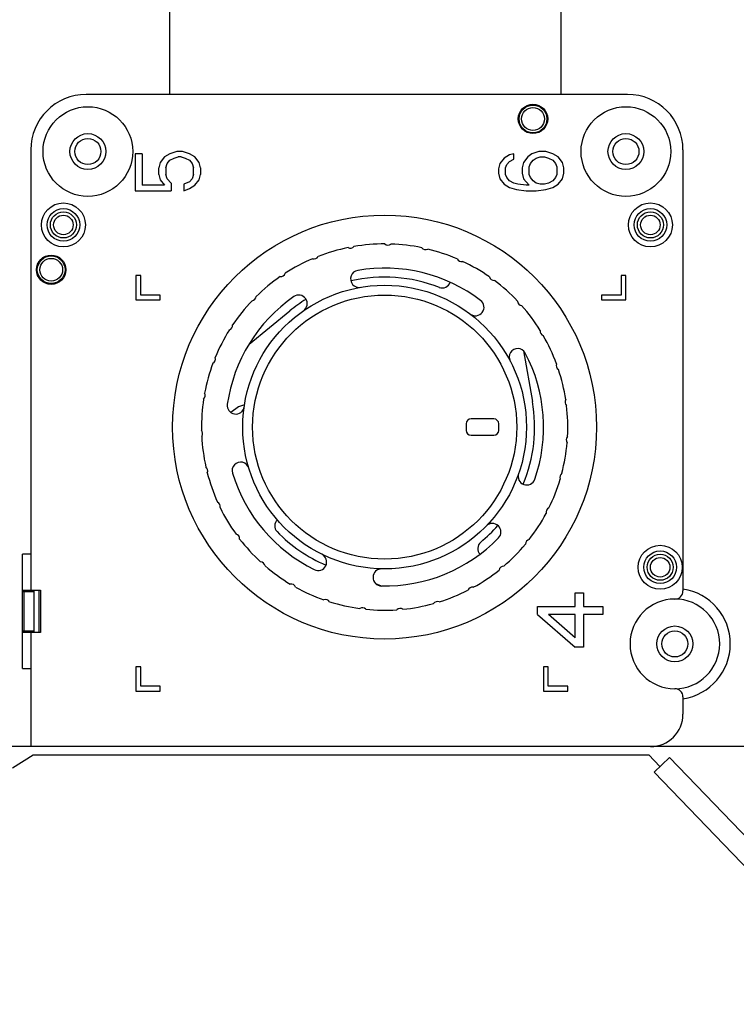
# Model space of a CAD drawing. Header units: millimetres. Extents: x -569 to -228, y 280 to 627.
# Tile 13 of 24: x -414 to -370, y 432 to 493. Entities that reach past the tile are written whole.
import ezdxf
from ezdxf.enums import TextEntityAlignment as Align

# ---------------------------------------------------------------- set-up
doc = ezdxf.new("R2010")
doc.units = ezdxf.units.MM
doc.header["$LTSCALE"] = 32.67
doc.layers.get('0').update_dxf_attribs({"linetype": 'CONTINUOUS'})
doc.layers.add('00_COMPONENTS', color=7, linetype='CONTINUOUS')
doc.layers.add('51__DRAFT_DIMS', color=7, linetype='CONTINUOUS')
doc.styles.get("Standard").update_dxf_attribs({"font": 'simfang.ttf'})
doc.dimstyles.new('DIMSTYLE_11', dxfattribs={"dimtxt": 3, "dimasz": 3, "dimexe": 2.5, "dimexo": 0.5, "dimgap": 0.75, "dimtad": 1, "dimdec": 1, "dimdsep": 46, "dimtxsty": 'Standard', "dimblk": '_FILLED', "dimblk1": '_FILLED', "dimblk2": '_FILLED', "dimcen": 0.09, "dimclrt": 3, "dimazin": 2, "dimtp": 0.5, "dimtm": 0.5, "dimtfac": 1, "dimtdec": 1, "dimtofl": 0, "dimtmove": 0, "dimatfit": 3, "dimldrblk": '_FILLED', "dimfxl": 0, "dimtolj": 1, "dimarcsym": 0})

# ---------------------------------------------------------------- blocks, each defined once
blk = doc.blocks.new('_FILLED')
at = {"color": 0, "linetype": 'ByBlock'}
blk.add_solid([(0, 0), (-1, 0.167), (-1, -0.167)], dxfattribs=at)
blk = doc.blocks.new('*D33')
at = {"layer": '51__DRAFT_DIMS', "color": 4}
for p, q in [((-363.495, 552.904), (-318.678, 552.904)), ((-321.178, 552.904), (-321.178, 462.414)), ((-321.178, 371.924), (-321.178, 462.414)), ((-450.28, 371.924), (-318.678, 371.924))]:
    blk.add_line(p, q, dxfattribs=at)
at = {"layer": '51__DRAFT_DIMS', "color": 4, "xscale": 3, "yscale": 3, "zscale": 3}
for p, rotation in [((-321.178, 552.904), 90), ((-321.178, 371.924), 270)]:
    blk.add_blockref('_FILLED', p, dxfattribs=dict(at, rotation=rotation))
at = {"layer": '51__DRAFT_DIMS', "color": 3}
blk.add_text('181', height=3, rotation=90, dxfattribs=at).set_placement((-321.928, 462.414), align=Align.CENTER)

msp = doc.modelspace()

# ---------------------------------------------------------------- linework, layer by layer
at = {"layer": '00_COMPONENTS', "color": 7}
for p, q in [((-404.953, 495.921), (-404.953, 487.921)), ((-380.953, 495.921), (-380.953, 487.921)), ((-376.853, 487.921), (-410.053, 487.921)), ((-413.453, 484.521), (-413.453, 459.721)), ((-404.496, 484.421), (-404.921, 484.287)), ((-404.155, 484.421), (-404.496, 484.421)), ((-403.73, 484.287), (-404.155, 484.421)), ((-382.296, 484.421), (-382.722, 484.287)), ((-381.871, 484.421), (-382.296, 484.421)), ((-381.445, 484.287), (-381.871, 484.421)), ((-373.453, 484.521), (-373.453, 457.471)), ((-407.049, 484.287), (-407.049, 482.021)), ((-406.623, 484.287), (-407.049, 484.287)), ((-406.623, 484.287), (-406.623, 482.354)), ((-405.262, 484.087), (-405.517, 483.754)), ((-404.921, 484.287), (-405.262, 484.087)), ((-405.092, 483.687), (-404.921, 483.887)), ((-404.921, 483.887), (-404.666, 484.021)), ((-404.666, 484.021), (-404.411, 484.087)), ((-404.24, 484.087), (-404.411, 484.087)), ((-404.24, 484.087), (-403.985, 484.021)), ((-403.985, 484.021), (-403.73, 483.887)), ((-403.389, 484.087), (-403.73, 484.287)), ((-403.73, 483.887), (-403.56, 483.687)), ((-403.134, 483.754), (-403.389, 484.087)), ((-384.424, 484.021), (-384.679, 483.687)), ((-384.084, 484.221), (-384.424, 484.021)), ((-384.254, 483.621), (-384.084, 483.821)), ((-383.828, 484.287), (-384.084, 484.221)), ((-384.084, 483.821), (-383.828, 483.954)), ((-383.828, 483.954), (-383.828, 484.287)), ((-382.977, 484.087), (-383.233, 483.754)), ((-382.722, 484.287), (-382.977, 484.087)), ((-382.807, 483.687), (-382.637, 483.887)), ((-382.637, 483.887), (-382.467, 484.021)), ((-382.467, 484.021), (-382.211, 484.087)), ((-382.211, 484.087), (-381.956, 484.087)), ((-381.956, 484.087), (-381.701, 484.021)), ((-381.701, 484.021), (-381.445, 483.887)), ((-381.105, 484.087), (-381.445, 484.287)), ((-381.445, 483.887), (-381.275, 483.687)), ((-380.85, 483.754), (-381.105, 484.087)), ((-405.517, 483.754), (-405.602, 483.421)), ((-405.602, 483.021), (-405.602, 483.421)), ((-405.177, 483.421), (-405.092, 483.687)), ((-405.177, 483.421), (-405.177, 483.021)), ((-403.56, 483.687), (-403.475, 483.421)), ((-403.475, 483.021), (-403.475, 483.421)), ((-403.049, 483.421), (-403.134, 483.754)), ((-403.049, 483.421), (-403.049, 483.021)), ((-384.679, 483.687), (-384.764, 483.354)), ((-384.764, 483.354), (-384.764, 483.087)), ((-384.339, 483.421), (-384.254, 483.621)), ((-384.339, 483.021), (-384.339, 483.421)), ((-383.233, 483.754), (-383.318, 483.421)), ((-383.318, 483.421), (-383.318, 483.087)), ((-382.892, 483.487), (-382.807, 483.687)), ((-382.892, 483.021), (-382.892, 483.487)), ((-381.275, 483.687), (-381.19, 483.487)), ((-381.19, 483.487), (-381.19, 483.021)), ((-380.764, 483.421), (-380.85, 483.754)), ((-380.764, 483.087), (-380.764, 483.421)), ((-405.602, 483.021), (-405.517, 482.687)), ((-405.517, 482.687), (-405.262, 482.354)), ((-405.092, 482.754), (-405.177, 483.021)), ((-404.836, 482.487), (-405.092, 482.754)), ((-403.56, 482.754), (-403.73, 482.554)), ((-403.475, 483.021), (-403.56, 482.754)), ((-403.389, 482.354), (-403.134, 482.687)), ((-403.134, 482.687), (-403.049, 483.021)), ((-384.764, 483.087), (-384.679, 482.754)), ((-384.679, 482.754), (-384.424, 482.421)), ((-384.254, 482.821), (-384.339, 483.021)), ((-384.084, 482.621), (-384.254, 482.821)), ((-383.828, 482.487), (-384.084, 482.621)), ((-383.318, 483.087), (-383.233, 482.754)), ((-383.233, 482.754), (-382.892, 482.354)), ((-382.807, 482.821), (-382.892, 483.021)), ((-382.637, 482.621), (-382.807, 482.821)), ((-382.467, 482.487), (-382.637, 482.621)), ((-381.445, 482.621), (-381.701, 482.487)), ((-381.275, 482.821), (-381.445, 482.621)), ((-381.19, 483.021), (-381.275, 482.821)), ((-381.105, 482.421), (-380.85, 482.754)), ((-380.85, 482.754), (-380.764, 483.087)), ((-407.049, 482.021), (-404.836, 482.021)), ((-405.262, 482.354), (-406.623, 482.354)), ((-404.836, 482.487), (-404.836, 482.021)), ((-403.73, 482.554), (-404.07, 482.421)), ((-404.07, 482.421), (-404.07, 482.021)), ((-404.07, 482.021), (-403.73, 482.154)), ((-403.73, 482.154), (-403.389, 482.354)), ((-384.424, 482.421), (-384.084, 482.221)), ((-384.084, 482.221), (-383.658, 482.087)), ((-383.573, 482.421), (-383.828, 482.487)), ((-383.658, 482.087), (-383.062, 482.021)), ((-383.062, 482.354), (-383.573, 482.421)), ((-382.892, 482.354), (-383.062, 482.354)), ((-383.062, 482.021), (-382.467, 482.021)), ((-382.211, 482.421), (-382.467, 482.487)), ((-382.467, 482.021), (-381.871, 482.087)), ((-381.956, 482.421), (-382.211, 482.421)), ((-381.701, 482.487), (-381.956, 482.421)), ((-381.871, 482.087), (-381.445, 482.221)), ((-381.445, 482.221), (-381.105, 482.421)), ((-407.014, 476.821), (-407.014, 475.321)), ((-406.714, 476.821), (-407.014, 476.821)), ((-406.714, 475.621), (-406.714, 476.821)), ((-376.953, 476.821), (-377.253, 476.821)), ((-377.253, 476.821), (-377.253, 475.621)), ((-376.953, 475.321), (-376.953, 476.821)), ((-407.014, 475.321), (-405.514, 475.321)), ((-405.514, 475.621), (-406.714, 475.621)), ((-405.514, 475.321), (-405.514, 475.621)), ((-377.253, 475.621), (-378.453, 475.621)), ((-378.453, 475.621), (-378.453, 475.321)), ((-378.453, 475.321), (-376.953, 475.321)), ((-400.07, 472.608), (-397.571, 474.648)), ((-383.227, 472.195), (-382.689, 469.093)), ((-400.713, 468.761), (-401.175, 468.406)), ((-400.344, 468.879), (-400.713, 468.761)), ((-386.753, 467.721), (-386.753, 467.321)), ((-385.053, 468.021), (-386.453, 468.021)), ((-384.753, 467.321), (-384.753, 467.721)), ((-386.453, 467.021), (-385.053, 467.021)), ((-413.953, 452.721), (-413.953, 459.721)), ((-413.453, 459.721), (-413.953, 459.721)), ((-391.978, 457.775), (-392.258, 457.88)), ((-413.953, 457.521), (-412.853, 457.521)), ((-413.253, 457.421), (-413.953, 457.421)), ((-413.453, 457.421), (-413.453, 457.521)), ((-413.253, 454.921), (-413.253, 457.521)), ((-412.853, 457.521), (-412.853, 454.921)), ((-380.074, 457.356), (-379.562, 457.356)), ((-380.074, 456.521), (-380.074, 457.356)), ((-379.562, 457.356), (-379.562, 456.521)), ((-382.378, 456.521), (-380.074, 456.521)), ((-382.378, 456.019), (-382.378, 456.521)), ((-382.378, 456.019), (-380.074, 454.014)), ((-380.074, 456.019), (-381.695, 456.019)), ((-380.074, 454.599), (-381.695, 456.019)), ((-380.074, 454.599), (-380.074, 456.019)), ((-379.562, 456.521), (-378.368, 456.521)), ((-378.368, 456.019), (-379.562, 456.019)), ((-379.562, 456.019), (-379.562, 454.014)), ((-378.368, 456.521), (-378.368, 456.019)), ((-413.953, 455.021), (-413.253, 455.021)), ((-412.853, 454.921), (-413.953, 454.921)), ((-413.453, 454.921), (-413.453, 455.021)), ((-379.562, 454.014), (-380.074, 454.014)), ((-413.953, 452.721), (-413.453, 452.721)), ((-413.453, 452.721), (-413.453, 447.921)), ((-407.014, 452.821), (-407.014, 451.321)), ((-406.714, 452.821), (-407.014, 452.821)), ((-406.714, 451.621), (-406.714, 452.821)), ((-381.714, 452.821), (-382.014, 452.821)), ((-382.014, 452.821), (-382.014, 451.321)), ((-381.714, 451.621), (-381.714, 452.821)), ((-407.014, 451.321), (-405.514, 451.321)), ((-405.514, 451.621), (-406.714, 451.621)), ((-405.514, 451.321), (-405.514, 451.621)), ((-382.014, 451.321), (-380.514, 451.321)), ((-380.514, 451.621), (-381.714, 451.621)), ((-380.514, 451.321), (-380.514, 451.621)), ((-373.453, 450.971), (-373.453, 449.921)), ((-360.953, 447.921), (-420.953, 447.921)), ((-414.58, 446.628), (-413.307, 447.421)), ((-413.307, 447.421), (-375.557, 447.421)), ((-375.557, 447.421), (-374.864, 446.7)), ((-374.287, 447.255), (-375.224, 446.354)), ((-374.287, 447.255), (-358.327, 430.669))]:
    msp.add_line(p, q, dxfattribs=at)
at = {"layer": '00_COMPONENTS', "color": 4}
for p, q in [((-413.453, 459.721), (-413.453, 457.521)), ((-413.89, 457.421), (-413.89, 455.021)), ((-412.953, 457.521), (-412.953, 454.921)), ((-413.453, 454.921), (-413.453, 452.721)), ((-375.224, 446.354), (-359.264, 429.768))]:
    msp.add_line(p, q, dxfattribs=at)
at = {"layer": '00_COMPONENTS', "color": 7}
for centre, radius in [((-409.953, 484.421), 2.75), ((-382.653, 486.421), 0.9), ((-382.653, 486.421), 0.85), ((-376.953, 484.421), 2.75), ((-409.953, 484.421), 1.1), ((-409.953, 484.421), 0.8), ((-376.953, 484.421), 1.1), ((-376.953, 484.421), 0.8), ((-411.453, 479.921), 1.35), ((-411.453, 479.921), 1), ((-375.453, 479.921), 1.35), ((-375.453, 479.921), 1), ((-411.453, 479.921), 0.8), ((-411.453, 479.921), 0.6), ((-391.753, 467.521), 13), ((-375.453, 479.921), 0.8), ((-375.453, 479.921), 0.6), ((-412.203, 477.171), 0.9), ((-412.203, 477.171), 0.85), ((-391.753, 467.521), 8.7), ((-374.853, 458.921), 1.35), ((-374.853, 458.921), 1), ((-374.853, 458.921), 0.8), ((-374.853, 458.921), 0.6), ((-373.953, 454.221), 1.1), ((-373.953, 454.221), 0.8)]:
    msp.add_circle(centre, radius, dxfattribs=at)
at = {"layer": '00_COMPONENTS', "color": 4}
for centre, radius in [((-382.653, 486.421), 0.7), ((-412.203, 477.171), 0.7), ((-391.753, 467.521), 8.1)]:
    msp.add_circle(centre, radius, dxfattribs=at)
at = {"layer": '00_COMPONENTS', "color": 7}
for centre, radius, start, end in [((-410.053, 484.521), 3.4, 90, 180), ((-376.853, 484.521), 3.4, 0, 90), ((-391.753, 467.521), 11.233, 101.52717, 111.23948), ((-393.858, 478.793), 0.3, 242.208, 318.94665), ((-391.753, 467.521), 11.233, 89.91517, 99.62748), ((-391.546, 478.986), 0.3, 230.596, 307.33465), ((-391.753, 467.521), 11.233, 78.30317, 88.01548), ((-389.243, 478.709), 0.3, 218.984, 295.72265), ((-391.753, 467.521), 11.233, 66.69117, 76.40348), ((-391.753, 467.521), 11.233, 113.13917, 122.85148), ((-396.084, 478.138), 0.3, 253.82, 330.55865), ((-387.042, 477.975), 0.3, 207.372, 284.11065), ((-393.317, 476.612), 0.525, 99.75783, 279.75783), ((-391.753, 467.521), 9.75, 52.84217, 99.75783), ((-391.753, 467.521), 11.233, 55.07917, 64.79148), ((-391.753, 467.521), 11.233, 124.75117, 134.46348), ((-398.133, 477.049), 0.3, 265.432, 342.17065), ((-391.753, 467.521), 9.2, 68.60451, 103.01618), ((-385.034, 476.813), 0.3, 195.76, 272.49865), ((-388.215, 476.552), 0.5, 248.60451, 342.79122), ((-391.753, 467.521), 11.233, 43.46717, 53.17948), ((-391.753, 467.521), 9.75, 124.84217, 171.75783), ((-399.92, 475.57), 0.3, 277.044, 353.78265), ((-391.753, 467.521), 9.2, 121.58236, 129.22), ((-397.024, 475.092), 0.525, 304.84217, 124.84217), ((-391.753, 467.521), 11.233, 136.36317, 146.07548), ((-386.181, 474.873), 0.525, 232.84217, 52.84217), ((-383.301, 475.27), 0.3, 184.148, 260.88665), ((-391.753, 467.521), 11.233, 31.85517, 41.56748), ((-401.373, 473.762), 0.3, 288.656, 5.39465), ((-391.753, 467.521), 11.233, 147.97517, 157.68748), ((-381.914, 473.41), 0.3, 172.536, 249.27465), ((-391.753, 467.521), 11.233, 20.24317, 29.95548), ((-383.59, 471.817), 0.525, 27.75783, 207.75783), ((-402.433, 471.698), 0.3, 300.268, 17.00665), ((-391.753, 467.521), 9.75, 340.84217, 27.75783), ((-391.753, 467.521), 11.233, 159.58717, 169.29948), ((-380.93, 471.309), 0.3, 160.924, 237.66265), ((-391.753, 467.521), 11.233, 8.63117, 18.34348), ((-403.055, 469.463), 0.3, 311.88, 28.61865), ((-391.753, 467.521), 11.233, 171.19917, 180.93948), ((-400.883, 468.843), 0.525, 171.75783, 351.75783), ((-391.753, 467.521), 9.2, 337.58285, 9.84), ((-380.389, 469.053), 0.3, 149.312, 226.05065), ((-391.753, 467.521), 11.233, 357.01917, 6.73148), ((-386.453, 467.721), 0.3, 90, 180), ((-385.053, 467.721), 0.3, 0, 90), ((-403.214, 467.142), 0.3, 323.52, 40.25865), ((-391.753, 467.521), 11.233, 182.83917, 192.55148), ((-386.453, 467.321), 0.3, 180, 270), ((-385.053, 467.321), 0.3, 270, 360), ((-380.313, 466.734), 0.3, 137.7, 214.43865), ((-391.753, 467.521), 11.233, 345.40717, 355.11948), ((-402.904, 464.843), 0.3, 335.132, 51.87065), ((-400.583, 464.848), 0.525, 16.84217, 196.84217), ((-391.753, 467.521), 11.233, 194.45117, 204.16348), ((-391.753, 467.521), 9.75, 196.84217, 243.75783), ((-383.039, 464.493), 0.525, 160.84217, 340.84217), ((-380.706, 464.448), 0.3, 126.088, 202.82665), ((-391.753, 467.521), 11.233, 333.79517, 343.50748), ((-402.137, 462.654), 0.3, 346.744, 63.48265), ((-391.753, 467.521), 11.233, 206.06317, 215.77548), ((-391.753, 467.521), 11.233, 322.18317, 331.89548), ((-381.55, 462.287), 0.3, 114.476, 191.21465), ((-397.994, 461.459), 0.5, 132.20433, 224.16632), ((-391.753, 467.521), 9.2, 309.82861, 319.0142), ((-385.145, 461.084), 0.525, 315.75783, 135.75783), ((-400.944, 460.663), 0.3, 358.356, 75.09465), ((-391.753, 467.521), 9.2, 224.16632, 247.01466), ((-391.753, 467.521), 11.233, 217.67517, 227.38748), ((-391.753, 467.521), 9.75, 268.84217, 315.75783), ((-385.541, 460.071), 0.5, 129.82861, 223.82651), ((-391.753, 467.521), 11.233, 310.57117, 320.28348), ((-382.813, 460.34), 0.3, 102.864, 179.60265), ((-395.832, 459.246), 0.525, 243.75783, 63.75783), ((-399.376, 458.954), 0.3, 9.968, 86.70665), ((-391.753, 467.521), 11.233, 229.28717, 238.99948), ((-391.94, 458.297), 0.525, 88.84217, 268.84217), ((-391.753, 467.521), 11.233, 298.95917, 308.67148), ((-384.441, 458.688), 0.3, 91.252, 167.99065), ((-397.496, 457.595), 0.3, 21.58, 98.31865), ((-391.753, 467.521), 11.233, 240.89917, 250.61148), ((-391.753, 467.521), 11.233, 287.34717, 297.05948), ((-386.368, 457.397), 0.3, 79.64, 156.37865), ((-373.953, 457.471), 0.5, 270, 360), ((-373.953, 454.221), 3.4, 278.45652, 81.54348), ((-395.38, 456.642), 0.3, 33.192, 109.93065), ((-391.753, 467.521), 11.233, 252.51117, 262.22348), ((-391.753, 467.521), 11.233, 275.73517, 285.44748), ((-388.516, 456.52), 0.3, 68.028, 144.76665), ((-373.953, 454.221), 2.75, 90, 89.89048), ((-393.117, 456.135), 0.3, 44.804, 121.54265), ((-391.753, 467.521), 11.233, 264.12317, 273.83548), ((-390.797, 456.093), 0.3, 56.416, 133.15465), ((-373.953, 450.971), 0.5, 0, 90), ((-375.453, 449.921), 2, 270, 360)]:
    msp.add_arc(centre, radius, start, end, dxfattribs=at)

# ---------------------------------------------------------------- dimensions: what is measured, and where the dimension line sits
at = {"layer": '51__DRAFT_DIMS', "color": 4}
dim = msp.add_linear_dim(base=(-321.178, 371.924), p1=(-363.995, 552.904), p2=(-450.78, 371.924), angle=270, dimstyle='DIMSTYLE_11', dxfattribs=at)
dim.commit()
dim.dimension.update_dxf_attribs({"geometry": '*D33', "text_midpoint": (-321.178, 462.408), "dimtype": 160})

doc.saveas('drawing.dxf')
